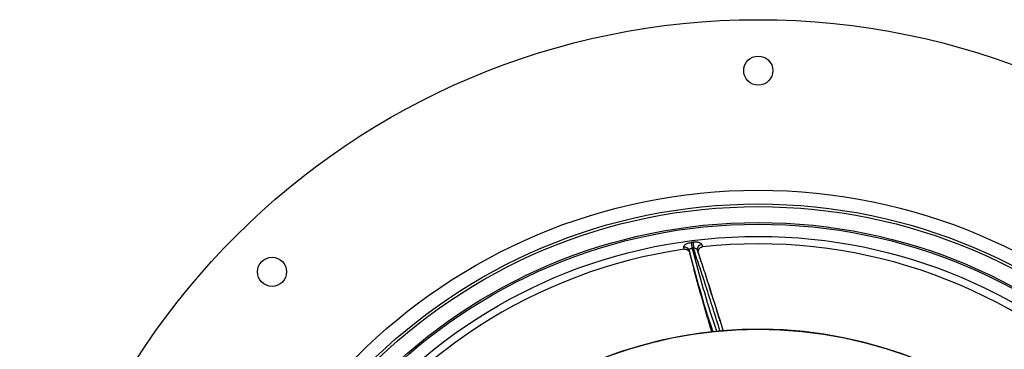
# Model space of a CAD drawing. Header units: millimetres. Extents: x 3838 to 8403, y 3932 to 8497.
# Tile 7 of 8: x 3838 to 6881, y 7477 to 8497. Entities that reach past the tile are written whole.
import ezdxf

# ---------------------------------------------------------------- set-up
doc = ezdxf.new("R2010")
doc.units = ezdxf.units.MM
doc.header["$LTSCALE"] = 5

msp = doc.modelspace()

# ---------------------------------------------------------------- linework, layer by layer
at = {"color": 7, "linetype": 'Continuous', "lineweight": 25}
for p, q in [((5892.2, 7786.6), (5890.5, 7792.8)), ((5946.1, 7801.2), (5948.4, 7793.7)), ((5906.9, 7783.4), (5909.3, 7774.3)), ((5936.2, 7773.5), (5933.1, 7783.7))]:
    msp.add_line(p, q, dxfattribs=at)
at = {"color": 7, "linetype": 'Continuous', "lineweight": 25, "flags": 128}
for points in [[(5913.8, 7807.4), (5914, 7806), (5914.2, 7804.2), (5914.5, 7802.1), (5914.8, 7799.8), (5915.2, 7797.2), (5915.5, 7794.5), (5915.9, 7791.8), (5916.2, 7789.2)], [(5919.2, 7808.1), (5919.4, 7806.7), (5919.6, 7804.9), (5919.9, 7802.8), (5920.2, 7800.5), (5920.5, 7797.9), (5920.9, 7795.2), (5921.2, 7792.5), (5921.5, 7789.9)]]:
    msp.add_lwpolyline(points, dxfattribs=at)
at = {"color": 7, "linetype": 'Continuous', "lineweight": 25}
for centre, radius in [((6120.9, 6214.1), 2282.5), ((6120.9, 8339.1), 45), ((6120.9, 6214.1), 1755), ((6120.9, 6214.1), 1712.5), ((6120.9, 6214.1), 1704.2), ((6120.9, 6214.1), 1655.1), ((6120.9, 6214.1), 1650), ((6120.9, 6214.1), 1612.3), ((4618.3, 7716.7), 45), ((6120.9, 6214.1), 1325)]:
    msp.add_circle(centre, radius, dxfattribs=at)
for centre, radius, start, end in [((5893.6, 7779.1), 14.1, 17.8236, 102.447), ((6120.9, 6214.1), 1606.6, 97.2114, 97.4059), ((6120.9, 6214.1), 1588.3, 97.2114, 97.4059), ((5947.4, 7786.6), 14.7, 95.4272, 191.1699), ((6120.9, 6214.1), 1589, 46.8461, 96.2347), ((6120.9, 6214.1), 1589, 98.2747, 147.6633), ((6120.9, 6214.1), 1325, 283.8021, 266.0622)]:
    msp.add_arc(centre, radius, start, end, dxfattribs=at)
for points, knots in [([(5890.5, 7792.8), (5890.5, 7794), (5890.3, 7796.4), (5893.6, 7800.2), (5899.2, 7803.6), (5906.3, 7806.1), (5911.4, 7807), (5913.8, 7807.4)], [0, 0, 0, 0, 0.205574, 0.411524, 0.616316, 0.82057, 1, 1, 1, 1]), ([(5946.1, 7801.2), (5945.9, 7801.8), (5945.5, 7802.5), (5944.5, 7803.7), (5943.9, 7804.2), (5942.3, 7805.3), (5941.4, 7805.8), (5939.3, 7806.6), (5938.2, 7807), (5935.8, 7807.6), (5934.4, 7807.9), (5931.6, 7808.3), (5930.2, 7808.4), (5927.1, 7808.5), (5925.6, 7808.5), (5922.4, 7808.4), (5920.8, 7808.3), (5919.2, 7808.1)], [0, 0, 0, 0, 0.125, 0.125, 0.25, 0.25, 0.375, 0.375, 0.5, 0.5, 0.625, 0.625, 0.75, 0.75, 0.875, 0.875, 1, 1, 1, 1]), ([(5933.1, 7783.7), (5933, 7784), (5932.6, 7785), (5931.2, 7786.6), (5928.5, 7788.3), (5925.2, 7789.5), (5922.8, 7789.7), (5921.5, 7789.9)], [0, 0, 0, 0, 0.096679, 0.323164, 0.552057, 0.778063, 1, 1, 1, 1]), ([(5936.2, 7773.5), (5935.9, 7775.5), (5935.2, 7779.5), (5936.7, 7785.4), (5940, 7790.1), (5944.1, 7792.9), (5947.1, 7793.5), (5948.4, 7793.7)], [0, 0, 0, 0, 0.225672, 0.4518007, 0.663838, 0.8541837, 1, 1, 1, 1]), ([(5892.2, 7786.6), (5893.8, 7786.7), (5897, 7786.8), (5901.6, 7784.9), (5905.6, 7781.7), (5908.1, 7777.9), (5909, 7775.3), (5909.3, 7774.3)], [0, 0, 0, 0, 0.207256, 0.414139, 0.630761, 0.867076, 1, 1, 1, 1]), ([(5906.9, 7783.4), (5906.9, 7784.1), (5906.7, 7785.3), (5908, 7787.1), (5910.2, 7788.4), (5913.1, 7789.2), (5915.2, 7789.2), (5916.2, 7789.2)], [0, 0, 0, 0, 0.208694, 0.413625, 0.615447, 0.818251, 1, 1, 1, 1]), ([(5981.1, 7531.3), (5980.1, 7534.3), (5965.6, 7577.3), (5940.4, 7661.3), (5918.1, 7742.7), (5906.9, 7783.4)], [0, 0, 0, 0, 0.0358931, 0.517752, 1, 1, 1, 1]), ([(5977.2, 7531), (5971.1, 7551.7), (5956.1, 7602.5), (5933.3, 7683.6), (5917.3, 7744.1), (5909.3, 7774.3)], [0, 0, 0, 0, 0.257115, 0.628544, 1, 1, 1, 1]), ([(5933.1, 7783.7), (5935.8, 7774.4), (5941.2, 7755.8), (5954.2, 7718.9), (5977.7, 7644.7), (5998.2, 7579.7), (6012.9, 7533.4)], [0, 0, 0, 0, 0.110762, 0.221576, 0.446417, 1, 1, 1, 1]), ([(5936.2, 7773.5), (5937.9, 7768.1), (5941, 7757.7), (5944.4, 7747.3), (5946, 7742.3)], [0, 0, 0, 0, 0.519521, 1, 1, 1, 1]), ([(5976.8, 7647), (5976.5, 7647.9), (5975.8, 7650), (5974.4, 7654.7), (5971.7, 7663.4), (5968.8, 7673.1), (5966.4, 7680.4), (5965.7, 7682.6)], [0, 0, 0, 0, 0.120704, 0.26998, 0.434732, 0.834445, 1, 1, 1, 1]), ([(6002.6, 7565.6), (6002.2, 7567), (6000.6, 7572), (5996.8, 7584.3), (5992.8, 7597.6), (5990.1, 7606), (5989.3, 7608.2)], [0, 0, 0, 0, 0.121699, 0.450281, 0.85145, 1, 1, 1, 1])]:
    msp.add_open_spline(points, degree=3, knots=knots, dxfattribs=at)
at = {"color": 8, "linetype": 'Continuous', "lineweight": 25}
for points, knots in [([(6003.2, 7533.1), (5988.5, 7579.5), (5967.9, 7644.6), (5944.3, 7719), (5931.3, 7756.1), (5925, 7776.7), (5922, 7788), (5921.5, 7789.9)], [0, 0, 0, 0, 0.5419778, 0.7601595, 0.8694015, 0.9785916, 1, 1, 1, 1]), ([(5916.2, 7789.2), (5927.3, 7748.5), (5949.6, 7667.3), (5975.4, 7581.7), (5990.5, 7537), (5992.1, 7532.2)], [0, 0, 0, 0, 0.471706, 0.943602, 1, 1, 1, 1])]:
    msp.add_open_spline(points, degree=3, knots=knots, dxfattribs=at)

doc.saveas('drawing.dxf')
